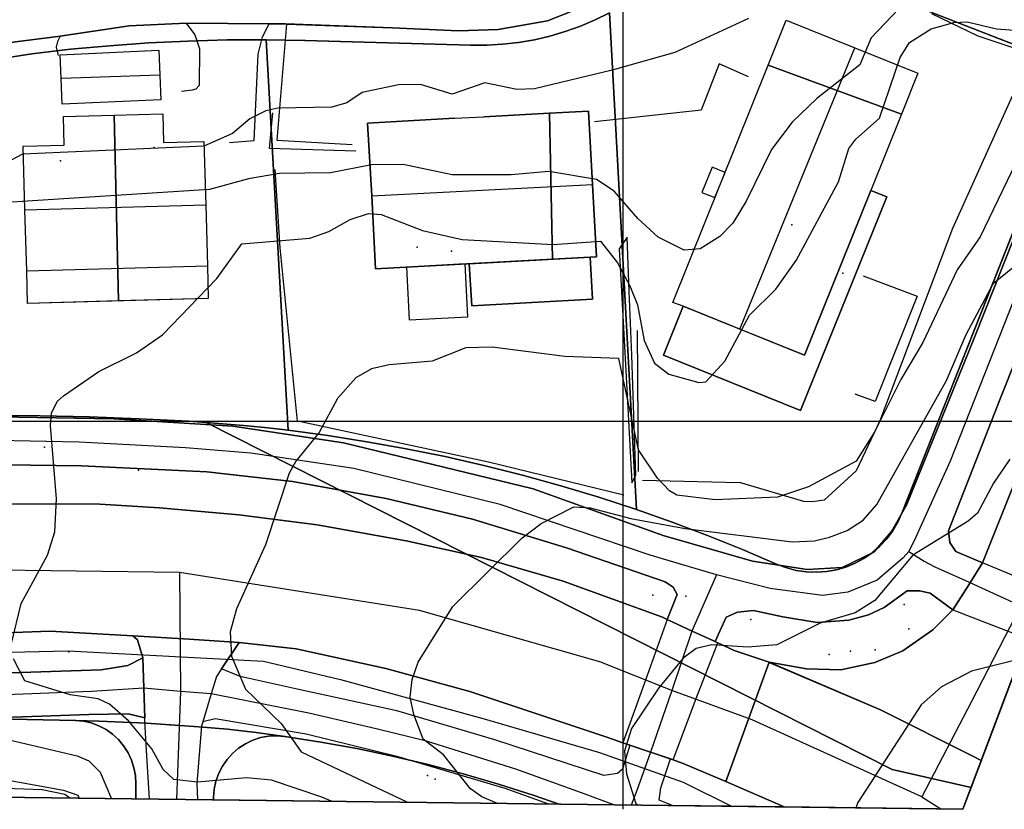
# Model space of a CAD drawing. Header units: inches. Extents: x 92347800 to 92626375, y 1600225090 to 1600386582.
# Tile 7 of 12: x 92511310 to 92574475, y 1600225090 to 1600275760. Entities that reach past the tile are written whole.
import ezdxf

# ---------------------------------------------------------------- set-up
doc = ezdxf.new("R2010")
doc.units = ezdxf.units.IN
doc.header["$MEASUREMENT"] = 0
for name, color, linetype in [('Adresse', 10, 'Continuous'), ('AnnetVegarealAvgrensning', 10, 'Continuous'), ('ArealressursFlate', 10, 'Continuous'), ('ArealressursGrense', 10, 'Continuous'), ('Bestillingspolygon', 10, 'Continuous'), ('Bygning', 10, 'Continuous'), ('Bygningsdelelinje', 10, 'Continuous'), ('Eiendomsgrense', 10, 'Continuous'), ('elveg20_v_kartverket_255_veglenke', 10, 'Continuous'), ('GangfeltAvgrensning', 10, 'Continuous'), ('Gidtekst', 10, 'Continuous'), ('Gjerde', 10, 'Continuous'), ('Hekk', 10, 'Continuous'), ('HøydeKurve', 10, 'Continuous'), ('KantUtsnitt', 10, 'Continuous'), ('Kumlokk', 10, 'Continuous'), ('Mast', 10, 'Continuous'), ('MurLoddrett', 10, 'Continuous'), ('Mønelinje', 10, 'Continuous'), ('Rutenett', 10, 'Continuous'), ('Skap', 10, 'Continuous'), ('SkråForstøtningsmur', 10, 'Continuous'), ('Stikkrenne', 10, 'Continuous'), ('Takkant', 10, 'Continuous'), ('Takoverbygg', 10, 'Continuous'), ('TakoverbyggKant', 10, 'Continuous'), ('Taksprang', 10, 'Continuous'), ('TaksprangBunn', 10, 'Continuous'), ('Teig', 10, 'Continuous'), ('Teiggrensepunkt', 10, 'Continuous'), ('VegAnnenAvgrensning', 10, 'Continuous'), ('Vegdekkekant', 10, 'Continuous'), ('VegFiktivGrense', 10, 'Continuous'), ('VeggrøftÅpen', 10, 'Continuous'), ('VegGåendeOgSyklende', 10, 'Continuous'), ('VegKjørende', 10, 'Continuous'), ('Veranda', 10, 'Continuous')]:
    doc.layers.add(name, color=color, linetype=linetype)

msp = doc.modelspace()

# ---------------------------------------------------------------- linework, layer by layer
at = {"layer": 'Adresse'}
for p in [(92519942, 1600267558), (92513919, 1600266698), (92560852, 1600262598), (92536803, 1600261159)]:
    msp.add_point(p, dxfattribs=at)
at = {"layer": 'AnnetVegarealAvgrensning'}
for points in [[(92521990, 1600275540, 106380), (92522540, 1600274790, 106370), (92522850, 1600273880, 106370), (92522830, 1600271530, 106390), (92522610, 1600271300, 106410), (92522370, 1600271230, 106430), (92521690, 1600271150, 106580)], [(92524780, 1600267880, 106230), (92526360, 1600268010, 106110), (92526610, 1600273550, 106270), (92526880, 1600274670, 106280), (92527320, 1600275490, 106370)], [(92528420, 1600275480, 106370), (92527800, 1600268020, 106390), (92532640, 1600267750, 106320)], [(92513910, 1600274700, 106580), (92513730, 1600274370, 106590), (92513640, 1600274000, 106620), (92513780, 1600273470, 106670)], [(92558060, 1600272100, 106140), (92556180, 1600272930, 106140), (92555020, 1600269960, 106140), (92548180, 1600269210, 106090)]]:
    msp.add_polyline3d(points, dxfattribs=at)
at = {"layer": 'ArealressursFlate'}
for points in [[(92626350, 1600369820), (92572990, 1600228220), (92572490, 1600228470), (92566530, 1600231480), (92559380, 1600234520), (92559380, 1600234530), (92561780, 1600234110), (92563980, 1600234030), (92566170, 1600234510), (92567970, 1600235260), (92569890, 1600236600), (92571180, 1600237880), (92572190, 1600239490), (92573070, 1600240910), (92575810, 1600247750), (92583150, 1600266060), (92590330, 1600284400), (92595330, 1600296700), (92599640, 1600307590), (92602860, 1600315860), (92607010, 1600326420), (92610540, 1600335380)], [(92547920, 1600276770), (92545160, 1600275680), (92542000, 1600275130), (92539460, 1600275040), (92535210, 1600275230), (92528360, 1600275490), (92527320, 1600275490), (92521990, 1600275540), (92518330, 1600275360), (92513910, 1600274700), (92507010, 1600273820), (92502730, 1600273000), (92501870, 1600272860), (92495240, 1600272300), (92489280, 1600271930), (92479520, 1600271550), (92476450, 1600271270), (92473910, 1600270230), (92472070, 1600269120), (92472460, 1600273530), (92472500, 1600273810), (92473020, 1600277920)], [(92507010, 1600273820), (92513910, 1600274700), (92518330, 1600275360), (92521990, 1600275540), (92527320, 1600275490), (92528360, 1600275490), (92535210, 1600275230), (92539460, 1600275040), (92542000, 1600275130), (92545160, 1600275680), (92547920, 1600276770)], [(92578210, 1600269580), (92572580, 1600255420), (92568210, 1600244600), (92567230, 1600242920), (92566100, 1600241590), (92564070, 1600240600), (92561830, 1600240470), (92558320, 1600241010), (92552600, 1600242660), (92544260, 1600245660), (92532080, 1600248600), (92524980, 1600249680), (92517350, 1600250150), (92506290, 1600250340)], [(92506290, 1600250340), (92517350, 1600250150), (92524980, 1600249680), (92532080, 1600248600), (92544260, 1600245660), (92552600, 1600242660), (92558320, 1600241010), (92561830, 1600240470), (92564070, 1600240600), (92566100, 1600241590), (92567230, 1600242920), (92568210, 1600244600), (92572580, 1600255420), (92578210, 1600269580)], [(92580050, 1600266090), (92574200, 1600251420), (92570890, 1600242960), (92570970, 1600242220), (92571360, 1600241630), (92573070, 1600240910), (92572190, 1600239490), (92571180, 1600237880), (92569710, 1600238950), (92569040, 1600239110), (92568240, 1600239100), (92566770, 1600238030), (92565770, 1600237560), (92564500, 1600237220), (92562480, 1600237080), (92560260, 1600237450), (92558390, 1600237840), (92557350, 1600237740), (92556630, 1600237420), (92555930, 1600235850), (92554440, 1600236530), (92552840, 1600237270), (92553490, 1600238880), (92553230, 1600239350), (92552710, 1600239690), (92546390, 1600241860), (92540360, 1600243710), (92534810, 1600245040), (92528820, 1600246120), (92523320, 1600246750), (92515270, 1600247130), (92507140, 1600247240)], [(92507140, 1600247240), (92515270, 1600247130), (92523320, 1600246750), (92528820, 1600246120), (92534810, 1600245040), (92540360, 1600243710), (92546390, 1600241860), (92552710, 1600239690), (92553230, 1600239350), (92553490, 1600238880), (92552840, 1600237270), (92552550, 1600237410), (92546170, 1600239730), (92540930, 1600241250), (92536110, 1600242320), (92530390, 1600243350), (92525360, 1600243990), (92520270, 1600244440), (92516460, 1600244680), (92510870, 1600244700)], [(92510870, 1600244700), (92516460, 1600244680), (92520270, 1600244440), (92525360, 1600243990), (92530390, 1600243350), (92536110, 1600242320), (92540930, 1600241250), (92546170, 1600239730), (92552550, 1600237410), (92552840, 1600237270), (92554440, 1600236530), (92555930, 1600235850), (92556090, 1600235770), (92557150, 1600235290), (92559380, 1600234530), (92559380, 1600234520), (92566530, 1600231480), (92572490, 1600228470), (92572990, 1600228220), (92571820, 1600225090), (92560360, 1600225240), (92556620, 1600226880), (92553880, 1600228030), (92553230, 1600228260), (92553060, 1600228320), (92553070, 1600228320), (92551780, 1600228750), (92550450, 1600229210), (92550010, 1600229360), (92548970, 1600229720), (92540190, 1600232650), (92534800, 1600234130), (92529050, 1600235380), (92525380, 1600235800), (92522180, 1600236000), (92518560, 1600236230), (92513240, 1600236530), (92497030, 1600235920)], [(92507500, 1600233740), (92516530, 1600234050), (92518240, 1600234310), (92519210, 1600234810), (92519270, 1600232870), (92519340, 1600230950), (92519330, 1600230950), (92518720, 1600231120), (92518270, 1600231210), (92515740, 1600231170), (92505990, 1600230840)]]:
    msp.add_lwpolyline(points, dxfattribs=at)
for points in [[(92612850, 1600341610), (92610540, 1600335380), (92607010, 1600326420), (92602860, 1600315860), (92599640, 1600307590), (92595330, 1600296700), (92590330, 1600284400), (92583150, 1600266060), (92575810, 1600247750), (92573070, 1600240910), (92571360, 1600241630), (92570970, 1600242220), (92570890, 1600242960), (92574200, 1600251420), (92580050, 1600266090), (92585400, 1600279820), (92589870, 1600291180), (92593140, 1600299610), (92597210, 1600310100), (92601590, 1600321170), (92609850, 1600341770), (92610300, 1600342100), (92610980, 1600342260), (92611510, 1600342180)], [(92571180, 1600237880), (92569890, 1600236600), (92567970, 1600235260), (92566170, 1600234510), (92563980, 1600234030), (92561780, 1600234110), (92559380, 1600234530), (92557150, 1600235290), (92556090, 1600235770), (92555930, 1600235850), (92556630, 1600237420), (92557350, 1600237740), (92558390, 1600237840), (92560260, 1600237450), (92562480, 1600237080), (92564500, 1600237220), (92565770, 1600237560), (92566770, 1600238030), (92568240, 1600239100), (92569040, 1600239110), (92569710, 1600238950)], [(92485640, 1600235080), (92485860, 1600235110), (92497030, 1600235920), (92513240, 1600236530), (92518560, 1600236230), (92518860, 1600235960), (92519210, 1600234810), (92518240, 1600234310), (92516530, 1600234050), (92507500, 1600233740), (92497940, 1600233480), (92489490, 1600232890), (92486280, 1600232680), (92485710, 1600233240), (92485510, 1600233760), (92485550, 1600234330)], [(92519210, 1600234810), (92518860, 1600235960), (92518560, 1600236230), (92522180, 1600236000), (92525380, 1600235800), (92524260, 1600234110), (92523930, 1600233610), (92523590, 1600232490), (92523050, 1600230710), (92522970, 1600230440), (92522680, 1600226750), (92522720, 1600225700), (92519630, 1600225740), (92519450, 1600228890), (92519340, 1600230720), (92519330, 1600230950), (92519340, 1600230950), (92519270, 1600232870)], [(92524260, 1600234110), (92525380, 1600235800), (92529050, 1600235380), (92534800, 1600234130), (92540190, 1600232650), (92548970, 1600229720), (92550010, 1600229360), (92550450, 1600229210), (92549990, 1600227660), (92549650, 1600227380), (92548780, 1600227270), (92541790, 1600229540), (92535510, 1600231420), (92529120, 1600232810), (92525460, 1600233610)], [(92553180, 1600225330), (92552340, 1600225680), (92552430, 1600226460), (92553060, 1600228320), (92553230, 1600228260), (92553880, 1600228030), (92556620, 1600226880), (92560360, 1600225240)]]:
    msp.add_lwpolyline(points, close=True, dxfattribs=at)
at = {"layer": 'ArealressursGrense'}
for p, q in [((92527320, 1600275490), (92521990, 1600275540)), ((92525380, 1600235800), (92524260, 1600234110))]:
    msp.add_line(p, q, dxfattribs=at)
for points in [[(92609890, 1600349920), (92594890, 1600311540), (92587740, 1600293720), (92582490, 1600280610), (92578210, 1600269580), (92572580, 1600255420), (92568210, 1600244600), (92567230, 1600242920), (92566100, 1600241590), (92564070, 1600240600), (92561830, 1600240470), (92558320, 1600241010), (92552600, 1600242660), (92544260, 1600245660), (92532080, 1600248600), (92524980, 1600249680), (92517350, 1600250150), (92506290, 1600250340)], [(92612850, 1600341610), (92611510, 1600342180), (92610980, 1600342260), (92610300, 1600342100), (92609850, 1600341770), (92601590, 1600321170), (92597210, 1600310100), (92593140, 1600299610), (92589870, 1600291180), (92585400, 1600279820), (92580050, 1600266090), (92574200, 1600251420), (92570890, 1600242960), (92570970, 1600242220), (92571360, 1600241630), (92573070, 1600240910)], [(92612850, 1600341610), (92610540, 1600335380), (92607010, 1600326420), (92602860, 1600315860), (92599640, 1600307590), (92595330, 1600296700), (92590330, 1600284400), (92583150, 1600266060), (92575810, 1600247750), (92573070, 1600240910)], [(92554140, 1600281880), (92552000, 1600279650), (92550160, 1600278100), (92547920, 1600276770), (92545160, 1600275680), (92542000, 1600275130)], [(92513910, 1600274700), (92518330, 1600275360), (92521990, 1600275540)], [(92527320, 1600275490), (92528360, 1600275490), (92535210, 1600275230), (92539460, 1600275040), (92542000, 1600275130)], [(92513910, 1600274700), (92507010, 1600273820), (92502730, 1600273000)], [(92552840, 1600237270), (92553490, 1600238880), (92553230, 1600239350), (92552710, 1600239690), (92546390, 1600241860), (92540360, 1600243710), (92534810, 1600245040), (92528820, 1600246120), (92523320, 1600246750), (92515270, 1600247130), (92507140, 1600247240), (92499440, 1600247060), (92488930, 1600246120), (92484940, 1600245610), (92485100, 1600243030)], [(92485100, 1600243030), (92492120, 1600243670), (92501090, 1600244310), (92510870, 1600244700), (92516460, 1600244680), (92520270, 1600244440), (92525360, 1600243990), (92530390, 1600243350), (92536110, 1600242320), (92540930, 1600241250), (92546170, 1600239730), (92552550, 1600237410), (92552840, 1600237270)], [(92571180, 1600237880), (92572190, 1600239490), (92573070, 1600240910)], [(92571180, 1600237880), (92569710, 1600238950), (92569040, 1600239110), (92568240, 1600239100), (92566770, 1600238030), (92565770, 1600237560), (92564500, 1600237220), (92562480, 1600237080), (92560260, 1600237450), (92558390, 1600237840), (92557350, 1600237740), (92556630, 1600237420), (92555930, 1600235850)], [(92552840, 1600237270), (92554440, 1600236530), (92555930, 1600235850)], [(92559380, 1600234530), (92561780, 1600234110), (92563980, 1600234030), (92566170, 1600234510), (92567970, 1600235260), (92569890, 1600236600), (92571180, 1600237880)], [(92518560, 1600236230), (92513240, 1600236530), (92497030, 1600235920), (92485860, 1600235110), (92485640, 1600235080)], [(92525380, 1600235800), (92522180, 1600236000), (92518560, 1600236230)], [(92519210, 1600234810), (92518860, 1600235960), (92518560, 1600236230)], [(92550450, 1600229210), (92550010, 1600229360), (92548970, 1600229720), (92540190, 1600232650), (92534800, 1600234130), (92529050, 1600235380), (92525380, 1600235800)], [(92555930, 1600235850), (92556090, 1600235770), (92557150, 1600235290), (92559380, 1600234530)], [(92519210, 1600234810), (92518240, 1600234310), (92516530, 1600234050), (92507500, 1600233740), (92497940, 1600233480), (92489490, 1600232890), (92486280, 1600232680), (92485710, 1600233240), (92485510, 1600233760), (92485550, 1600234330), (92485640, 1600235080)], [(92519340, 1600230950), (92519270, 1600232870), (92519210, 1600234810)], [(92572990, 1600228220), (92572490, 1600228470), (92566530, 1600231480), (92559380, 1600234520)], [(92524260, 1600234110), (92523930, 1600233610), (92523590, 1600232490), (92523050, 1600230710)], [(92550450, 1600229210), (92549990, 1600227660), (92549650, 1600227380), (92548780, 1600227270), (92541790, 1600229540), (92535510, 1600231420), (92529120, 1600232810), (92525460, 1600233610), (92524260, 1600234110)], [(92407070, 1600232320), (92408320, 1600231880), (92411850, 1600230790), (92416990, 1600229540), (92422620, 1600228440), (92426260, 1600227880), (92432010, 1600227330), (92440540, 1600226850), (92448160, 1600227020), (92454920, 1600227300), (92459990, 1600227710), (92469020, 1600228240), (92472570, 1600228550), (92481500, 1600229320), (92486770, 1600229790), (92497780, 1600230530), (92505990, 1600230840), (92515740, 1600231170), (92518270, 1600231210), (92518720, 1600231120), (92519330, 1600230950)], [(92519630, 1600225740), (92519450, 1600228890), (92519340, 1600230720), (92519330, 1600230950)], [(92523050, 1600230710), (92522970, 1600230440), (92522680, 1600226750), (92522720, 1600225700)], [(92545250, 1600225420), (92542450, 1600226430), (92535580, 1600228460), (92529690, 1600229920), (92523850, 1600230890), (92523050, 1600230710)], [(92553070, 1600228320), (92551780, 1600228750), (92550450, 1600229210)], [(92553180, 1600225330), (92552340, 1600225680), (92552430, 1600226460), (92553060, 1600228320)], [(92560360, 1600225240), (92556620, 1600226880), (92553880, 1600228030), (92553230, 1600228260), (92553060, 1600228320)]]:
    msp.add_lwpolyline(points, dxfattribs=at)
at = {"layer": 'Bestillingspolygon'}
msp.add_lwpolyline([(92626349, 1600369817), (92451714, 1600386577), (92380721, 1600373117), (92356874, 1600346697), (92347800, 1600302329), (92365622, 1600254393), (92417025, 1600227014), (92571817, 1600225094)], close=True, dxfattribs=at)
at = {"layer": 'Bygning'}
for points in [[(92567870, 1600269690, 108760), (92559330, 1600272840, 108760), (92560490, 1600275720, 108760), (92564880, 1600273960, 111040), (92568930, 1600272330, 108760)], [(92520370, 1600270620, 109180), (92514030, 1600270340, 109100), (92513960, 1600271990, 109900), (92513900, 1600273510, 109100), (92520230, 1600273800, 109180), (92520300, 1600272200, 109900)], [(92567870, 1600269690, 108760), (92565910, 1600264800, 108760), (92566940, 1600264400, 106240), (92561410, 1600250680, 106240), (92552610, 1600254230, 106240), (92553880, 1600257370, 106240), (92553210, 1600257620, 108760), (92559330, 1600272840, 108760)], [(92511760, 1600259640, 110180), (92511650, 1600263560, 111830), (92511530, 1600267640, 110180), (92514160, 1600267710, 110220), (92514120, 1600269540, 109470), (92517380, 1600269630, 109470), (92517650, 1600257710, 107170), (92511820, 1600257550, 107170)], [(92517650, 1600257710, 107170), (92517380, 1600269630, 109470), (92520490, 1600269720, 109470), (92520540, 1600267870, 110140), (92523120, 1600267940, 110140), (92523250, 1600263870, 111830), (92523360, 1600259970, 110180), (92523410, 1600257860, 107170)], [(92545480, 1600260400, 108780), (92534140, 1600259770, 108800), (92533890, 1600264450, 110650), (92533630, 1600269120, 108770), (92539210, 1600269430, 108770), (92541090, 1600269520, 108770), (92545300, 1600269760, 108770)], [(92545480, 1600260400, 108780), (92545300, 1600269760, 108770), (92547790, 1600269900, 108770), (92548050, 1600265180, 110650), (92548310, 1600260550, 108770)]]:
    msp.add_polyline3d(points, close=True, dxfattribs=at)
at = {"layer": 'Bygningsdelelinje'}
for p, q in [((92567870, 1600269690, 108760), (92559330, 1600272840, 108760)), ((92517650, 1600257710, 107170), (92517380, 1600269630, 109470)), ((92545300, 1600269760, 108770), (92545480, 1600260400, 108780))]:
    msp.add_line(p, q, dxfattribs=at)
at = {"layer": 'Eiendomsgrense'}
for p, q in [((92555510, 1600281800), (92579160, 1600272590)), ((92550890, 1600244320), (92549150, 1600276190)), ((92528540, 1600249410), (92527130, 1600274460)), ((92529630, 1600274420), (92540240, 1600274130)), ((92579160, 1600272590), (92567910, 1600244100)), ((92567290, 1600227640), (92523280, 1600249910)), ((92572340, 1600226480), (92567290, 1600227640)), ((92518760, 1600226730), (92518750, 1600225750)), ((92523750, 1600225690), (92523750, 1600225870))]:
    msp.add_line(p, q, dxfattribs=at)
for points in [[(92540240, 1600274130), (92541270, 1600274120), (92542290, 1600274180), (92543320, 1600274300), (92544330, 1600274470), (92545330, 1600274710), (92546310, 1600275000), (92547280, 1600275340), (92548230, 1600275740), (92549150, 1600276190)], [(92527130, 1600274460), (92524620, 1600274460), (92522100, 1600274390), (92519590, 1600274270), (92517080, 1600274090), (92514580, 1600273860), (92512090, 1600273560), (92509600, 1600273190), (92507120, 1600272780)], [(92527130, 1600274460), (92528380, 1600274450), (92529630, 1600274420)], [(92522140, 1600249990), (92518970, 1600250150), (92515790, 1600250270), (92512620, 1600250350), (92509430, 1600250370), (92506250, 1600250350)], [(92523280, 1600249910), (92522710, 1600249950), (92522140, 1600249990)], [(92528540, 1600249410), (92527230, 1600249560), (92525920, 1600249690), (92524600, 1600249810), (92523280, 1600249910)], [(92550890, 1600244320), (92548470, 1600245120), (92546020, 1600245850), (92543570, 1600246530), (92541090, 1600247160), (92538600, 1600247720), (92536100, 1600248230), (92533590, 1600248680), (92531080, 1600249080), (92528540, 1600249410)], [(92559910, 1600240810), (92557680, 1600241760), (92555440, 1600242660), (92553170, 1600243520), (92550890, 1600244320)], [(92567910, 1600244100), (92567650, 1600243520), (92567320, 1600242960), (92566930, 1600242440), (92566490, 1600241970), (92566000, 1600241550), (92565470, 1600241190), (92564910, 1600240880), (92564310, 1600240630), (92563700, 1600240460), (92563060, 1600240340), (92562420, 1600240300), (92561770, 1600240320), (92561130, 1600240420), (92560520, 1600240580), (92559910, 1600240810)], [(92493330, 1600230200), (92496400, 1600230440), (92499480, 1600230610), (92502560, 1600230750), (92505630, 1600230840), (92508720, 1600230870), (92511800, 1600230860), (92514880, 1600230790)], [(92514880, 1600230790), (92515400, 1600230740), (92515900, 1600230630), (92516380, 1600230450), (92516850, 1600230210), (92517270, 1600229910), (92517650, 1600229560), (92517980, 1600229160), (92518260, 1600228720), (92518480, 1600228250), (92518640, 1600227750), (92518730, 1600227250), (92518760, 1600226730)], [(92514880, 1600230790), (92516400, 1600230750), (92517920, 1600230680), (92519440, 1600230610), (92520960, 1600230520)], [(92520960, 1600230520), (92522810, 1600230390), (92524640, 1600230230), (92526480, 1600230010), (92528310, 1600229770)], [(92523750, 1600225870), (92523790, 1600226390), (92523900, 1600226900), (92524080, 1600227400), (92524320, 1600227860), (92524610, 1600228280), (92524960, 1600228680), (92525350, 1600229020), (92525790, 1600229300), (92526270, 1600229530), (92526760, 1600229690), (92527270, 1600229780), (92527790, 1600229810), (92528310, 1600229770)], [(92528310, 1600229770), (92530630, 1600229400), (92532940, 1600228990), (92535230, 1600228510), (92537510, 1600227960), (92539770, 1600227370), (92542020, 1600226710), (92544260, 1600225990), (92545910, 1600225420)]]:
    msp.add_lwpolyline(points, dxfattribs=at)
at = {"layer": 'elveg20_v_kartverket_255_veglenke'}
for p, q in [((92521572, 1600240278, 104139), (92521636, 1600232655, 104379)), ((92556011, 1600240145, 102219), (92554437, 1600236526, 102089)), ((92571994, 1600239773, 101289), (92575545, 1600238139, 101079)), ((92554437, 1600236526, 102089), (92553142, 1600232707, 101869)), ((92521636, 1600232655, 104379), (92521363, 1600225719, 104433)), ((92553142, 1600232707, 101869), (92551786, 1600228753, 101739)), ((92569176, 1600225888, 100539), (92570409, 1600225111, 100469))]:
    msp.add_line(p, q, dxfattribs=at)
for points in [[(92609557, 1600345286, 105089), (92607681, 1600340544, 105159), (92603309, 1600329323, 105049), (92599177, 1600318829, 104949), (92595185, 1600308897, 104699), (92591102, 1600298558, 104219), (92586777, 1600287670, 103909), (92583935, 1600280204, 103719), (92579644, 1600269118, 103279), (92575997, 1600260122, 102839), (92570998, 1600247423, 102319), (92568778, 1600242507, 102169), (92568344, 1600241643, 102089)], [(92556011, 1600240145, 102219), (92551758, 1600241409, 102479), (92542139, 1600244651, 103129), (92532756, 1600246957, 103659), (92526132, 1600247944, 104139), (92521939, 1600248291, 104399), (92515118, 1600248653, 104889), (92506748, 1600248815, 105479), (92497370, 1600248496, 106029), (92490820, 1600247865, 106469), (92481481, 1600246630, 106179)], [(92568344, 1600241643, 102089), (92567990, 1600241218, 102089), (92566314, 1600239788, 101949), (92564433, 1600239024, 101939), (92562804, 1600238819, 101929), (92559455, 1600239265, 101969), (92556011, 1600240145, 102219)], [(92568344, 1600241643, 102089), (92569344, 1600241013, 101989), (92570022, 1600240640, 101899), (92571994, 1600239773, 101289)], [(92521572, 1600240278, 104139), (92508319, 1600240447, 105239), (92503127, 1600240182, 105739), (92482196, 1600238614, 107169)], [(92553142, 1600232707, 101869), (92548522, 1600234557, 102139), (92536965, 1600237853, 103139), (92521572, 1600240278, 104139)], [(92575545, 1600238139, 101079), (92572360, 1600232013, 100809), (92569176, 1600225888, 100539)], [(92521636, 1600232655, 104379), (92519266, 1600232869, 104479), (92515923, 1600232654, 104779), (92504400, 1600232204, 105599), (92497916, 1600232048, 106139), (92490548, 1600231500, 106639), (92484561, 1600231129, 107089), (92482929, 1600230983, 107199)], [(92549421, 1600225371, 102000), (92547360, 1600226137, 102149), (92543134, 1600227663, 102449), (92537405, 1600229455, 102879), (92534182, 1600230251, 103209), (92529862, 1600231259, 103569), (92523592, 1600232492, 104289), (92521636, 1600232655, 104379)], [(92569176, 1600225888, 100539), (92558305, 1600230835, 101539), (92553142, 1600232707, 101869)], [(92551786, 1600228753, 101739), (92550896, 1600226305, 101959), (92550543, 1600225357, 101937)]]:
    msp.add_polyline3d(points, dxfattribs=at)
at = {"layer": 'GangfeltAvgrensning'}
for p, q in [((92573070, 1600240910, 100410), (92571180, 1600237880, 100310)), ((92576670, 1600239410, 100220), (92573070, 1600240910, 100410)), ((92552840, 1600237270, 101260), (92551460, 1600233370, 101050)), ((92552840, 1600237270, 101260), (92556090, 1600235770, 101050)), ((92571180, 1600237880, 100310), (92575490, 1600236220, 100080)), ((92554660, 1600232100, 100840), (92556090, 1600235770, 101050)), ((92551460, 1600233370, 101050), (92550010, 1600229360, 100940)), ((92553230, 1600228260, 100690), (92554660, 1600232100, 100840)), ((92550010, 1600229360, 100940), (92553230, 1600228260, 100690))]:
    msp.add_line(p, q, dxfattribs=at)
at = {"layer": 'Gidtekst'}
for p in [(92539012, 1600260900), (92564120, 1600259491), (92554048, 1600238766)]:
    msp.add_point(p, dxfattribs=at)
at = {"layer": 'Gjerde'}
msp.add_polyline3d([(92565410, 1600259320, 105180), (92568890, 1600258010, 105160), (92566200, 1600251260, 105160), (92564910, 1600251720, 105150)], dxfattribs=at)
at = {"layer": 'Hekk'}
for p, q in [((92575880, 1600272840, 104070), (92571150, 1600262360, 104040)), ((92550930, 1600255820, 105080), (92550990, 1600246770, 104430)), ((92551270, 1600246220, 104540), (92557490, 1600246060, 104410))]:
    msp.add_line(p, q, dxfattribs=at)
for points in [[(92550070, 1600245250, 103770), (92541380, 1600247370, 103850), (92529130, 1600249990, 104440), (92528020, 1600261120, 105130), (92527690, 1600266140, 105630)], [(92571150, 1600262360, 104040), (92566500, 1600250010, 103920), (92564980, 1600246800, 103910), (92562920, 1600244920, 103900), (92562160, 1600244830, 103900), (92561620, 1600244840, 103900), (92557490, 1600246060, 103900)], [(92514520, 1600225810, 107520), (92514200, 1600226050, 107530), (92512760, 1600226350, 107560), (92492170, 1600227090, 107990), (92491330, 1600226090, 108380)]]:
    msp.add_polyline3d(points, dxfattribs=at)
at = {"layer": 'HøydeKurve'}
for points in [[(92558060, 1600275840, 106000), (92553340, 1600273660, 106000), (92549320, 1600272520, 106000), (92544330, 1600271330, 106000), (92543210, 1600271280, 106000), (92541150, 1600271710, 106000), (92539050, 1600270970, 106000), (92537020, 1600271610, 106000), (92535620, 1600271580, 106000), (92533270, 1600271090, 106000), (92532290, 1600270430, 106000), (92531340, 1600270140, 106000), (92527860, 1600270090, 106000), (92527100, 1600269920, 106000), (92526070, 1600269400, 106000), (92524960, 1600268450, 106000), (92523120, 1600267650, 106000), (92511490, 1600267120, 106000), (92508880, 1600265760, 106000)], [(92567690, 1600276430, 105000), (92565940, 1600274590, 105000), (92565210, 1600272870, 105000), (92562440, 1600270710, 105000), (92560860, 1600269190, 105000), (92559530, 1600267420, 105000), (92557920, 1600264120, 105000), (92557060, 1600262710, 105000), (92556220, 1600261840, 105000), (92554970, 1600261060, 105000), (92553940, 1600260970, 105000), (92552280, 1600261810, 105000), (92550970, 1600263000, 105000), (92549440, 1600264760, 105000), (92548320, 1600265510, 105000), (92545250, 1600266020, 105000), (92542840, 1600265810, 105000), (92539050, 1600265810, 105000), (92535910, 1600266460, 105000), (92533870, 1600266440, 105000), (92531250, 1600265930, 105000), (92527980, 1600265900, 105000), (92525980, 1600265550, 105000), (92523490, 1600264860, 105000), (92510800, 1600264060, 105000)], [(92510790, 1600235740, 104000), (92511410, 1600238290, 104000), (92513090, 1600241390, 104000), (92513560, 1600242890, 104000), (92513670, 1600245020, 104000), (92513290, 1600249720, 104000), (92513360, 1600250520, 104000), (92513710, 1600251260, 104000), (92514110, 1600251630, 104000), (92516380, 1600253190, 104000), (92518810, 1600254390, 104000), (92520480, 1600255540, 104000), (92523950, 1600259150, 104000), (92525560, 1600261380, 104000), (92529920, 1600261730, 104000), (92531150, 1600262170, 104000), (92532520, 1600262940, 104000), (92533680, 1600263330, 104000), (92534500, 1600263250, 104000), (92537160, 1600262240, 104000), (92539700, 1600261650, 104000), (92545530, 1600261340, 104000), (92548570, 1600261550, 104000), (92549660, 1600260160, 104000), (92550450, 1600258680, 104000), (92550940, 1600257460, 104000), (92551380, 1600255170, 104000), (92552040, 1600253720, 104000), (92552950, 1600253010, 104000), (92554880, 1600252470, 104000), (92555330, 1600252530, 104000), (92556550, 1600253850, 104000), (92558120, 1600256790, 104000), (92559810, 1600258460, 104000), (92561130, 1600260310, 104000), (92563830, 1600265360, 104000), (92564510, 1600267500, 104000), (92564940, 1600268100, 104000), (92566470, 1600269450, 104000), (92567800, 1600273330, 104000), (92568400, 1600274300, 104000), (92569790, 1600275170, 104000), (92571230, 1600275570, 104000), (92572100, 1600275630, 104000), (92573970, 1600275170, 104000), (92576270, 1600275000, 104000)], [(92575810, 1600267810, 103000), (92572930, 1600261830, 103000), (92571450, 1600259710, 103000), (92569250, 1600255040, 103000), (92567830, 1600252670, 103000), (92566170, 1600249330, 103000), (92564970, 1600247430, 103000), (92561920, 1600245780, 103000), (92559930, 1600245130, 103000), (92555930, 1600244950, 103000), (92553470, 1600245250, 103000), (92553000, 1600245520, 103000), (92552230, 1600246330, 103000), (92551010, 1600248150, 103000), (92549740, 1600254010, 103000), (92546290, 1600254150, 103000), (92541610, 1600254740, 103000), (92539940, 1600254700, 103000), (92537780, 1600253840, 103000), (92535010, 1600253610, 103000), (92533880, 1600253350, 103000), (92532870, 1600252770, 103000), (92531690, 1600251460, 103000), (92530520, 1600249280, 103000), (92529020, 1600247420, 103000), (92528600, 1600246650, 103000), (92527080, 1600242060, 103000), (92525220, 1600237950, 103000), (92524820, 1600236470, 103000), (92524890, 1600234920, 103000), (92525800, 1600232800, 103000), (92528090, 1600230590, 103000), (92529360, 1600228780, 103000), (92536190, 1600225540, 103000)], [(92541960, 1600225470, 102000), (92540960, 1600225890, 102000), (92540230, 1600226400, 102000), (92538500, 1600228590, 102000), (92537190, 1600229590, 102000), (92536590, 1600231170, 102000), (92536350, 1600232280, 102000), (92536480, 1600233420, 102000), (92536880, 1600234530, 102000), (92539100, 1600238100, 102000), (92543520, 1600242490, 102000), (92544770, 1600243420, 102000), (92546860, 1600244490, 102000), (92547910, 1600244430, 102000), (92550520, 1600243760, 102000), (92554000, 1600243120, 102000), (92560860, 1600242250, 102000), (92562300, 1600242320, 102000), (92563260, 1600242560, 102000), (92564390, 1600242990, 102000), (92565420, 1600243640, 102000), (92566290, 1600244660, 102000), (92570770, 1600252610, 102000), (92572020, 1600255560, 102000), (92573790, 1600258850, 102000), (92575910, 1600260590, 102000)], [(92574830, 1600247550, 101000), (92573780, 1600246020, 101000), (92572760, 1600244100, 101000), (92572160, 1600243570, 101000), (92568600, 1600241400, 101000), (92566170, 1600238500, 101000), (92564900, 1600237700, 101000), (92562670, 1600237040, 101000), (92559880, 1600235650, 101000), (92558030, 1600235490, 101000), (92555710, 1600235650, 101000), (92554710, 1600235400, 101000), (92553870, 1600234780, 101000), (92552310, 1600232890, 101000), (92550560, 1600230270, 101000), (92550100, 1600228850, 101000), (92550230, 1600227370, 101000), (92550840, 1600225460, 101000), (92550980, 1600225350, 101000)], [(92531360, 1600225600, 104000), (92530690, 1600225880, 104000), (92527470, 1600226950, 104000), (92525870, 1600227120, 104000), (92522710, 1600226840, 104000), (92521200, 1600227000, 104000), (92520510, 1600227650, 104000), (92519780, 1600228970, 104000), (92518300, 1600230770, 104000), (92517080, 1600231830, 104000), (92516350, 1600232180, 104000), (92514550, 1600232440, 104000), (92511650, 1600233330, 104000), (92510920, 1600234740, 104000)], [(92575450, 1600234730, 100000), (92572360, 1600233950, 100000), (92570450, 1600232960, 100000), (92569150, 1600231790, 100000), (92565080, 1600225520, 100000), (92564950, 1600225180, 100000)], [(92509150, 1600229900, 105000), (92515000, 1600228520, 105000), (92515750, 1600228200, 105000), (92516470, 1600227470, 105000), (92517190, 1600225770, 105000)], [(92509980, 1600227070, 106000), (92514130, 1600226310, 106000), (92515050, 1600226000, 106000), (92515130, 1600225800, 106000)]]:
    msp.add_polyline3d(points, dxfattribs=at)
at = {"layer": 'KantUtsnitt'}
for p, q in [((92626350, 1600369820), (92572990, 1600228220)), ((92577300, 1600239650), (92572340, 1600226480)), ((92575940, 1600236040, 100070), (92572990, 1600228220, 99770)), ((92518750, 1600225750), (92490030, 1600226110)), ((92523750, 1600225690), (92518750, 1600225750)), ((92522720, 1600225700), (92519630, 1600225740)), ((92522720, 1600225700, 103970), (92519630, 1600225740, 104060)), ((92545250, 1600225420), (92522720, 1600225700)), ((92545250, 1600225420, 101380), (92522720, 1600225700, 103970)), ((92545910, 1600225420), (92523750, 1600225690)), ((92553180, 1600225330), (92545250, 1600225420)), ((92553180, 1600225330, 100780), (92545250, 1600225420, 101380)), ((92560360, 1600225240), (92553180, 1600225330)), ((92560360, 1600225240, 100190), (92553180, 1600225330, 100780))]:
    msp.add_line(p, q, dxfattribs=at)
for points in [[(92626350, 1600369820), (92571820, 1600225090), (92417030, 1600227020), (92365620, 1600254390), (92347800, 1600302330), (92356880, 1600346700), (92380720, 1600373120), (92451710, 1600386580), (92626350, 1600369820)], [(92626350, 1600369820), (92571820, 1600225090), (92417030, 1600227020), (92365620, 1600254390), (92347800, 1600302330), (92356880, 1600346700), (92380720, 1600373120), (92451710, 1600386580), (92626350, 1600369820)], [(92519630, 1600225740), (92417030, 1600227020), (92407070, 1600232320)], [(92572990, 1600228220), (92571820, 1600225090), (92560360, 1600225240)], [(92572340, 1600226480), (92571820, 1600225090), (92545910, 1600225420)]]:
    msp.add_lwpolyline(points, dxfattribs=at)
for points in [[(92432740, 1600382980, 127290), (92451710, 1600386580, 127290), (92626350, 1600369820, 127290), (92571820, 1600225090, 127290), (92417030, 1600227020, 127290), (92365620, 1600254390, 127290), (92347800, 1600302330, 127290), (92356880, 1600346700, 127290), (92380720, 1600373120, 127290), (92432740, 1600382980, 127290)], [(92519630, 1600225740, 104060), (92417030, 1600227020, 111010), (92407070, 1600232320, 111770)], [(92572990, 1600228220, 99770), (92571820, 1600225090, 99860), (92560360, 1600225240, 100190)]]:
    msp.add_polyline3d(points, dxfattribs=at)
at = {"layer": 'Kumlokk'}
for p in [(92512900, 1600248320, 104110), (92518940, 1600246850, 103630), (92551920, 1600238830, 101130), (92568340, 1600236680, 100580), (92514460, 1600235200, 103480), (92563240, 1600235020, 100690), (92564610, 1600235240, 100560), (92566180, 1600235330, 100520)]:
    msp.add_point(p, dxfattribs=at)
at = {"layer": 'Mast'}
for p in [(92568050, 1600238240, 108150), (92558220, 1600237260, 108500), (92537480, 1600227250, 102030)]:
    msp.add_point(p, dxfattribs=at)
at = {"layer": 'MurLoddrett'}
for points in [[(92569800, 1600276160, 104510), (92572770, 1600274730, 104270), (92576560, 1600273460, 103860)], [(92532880, 1600267320, 106320), (92527340, 1600267490, 106320), (92527560, 1600269790, 106320)]]:
    msp.add_polyline3d(points, dxfattribs=at)
at = {"layer": 'Mønelinje'}
for p, q in [((92557510, 1600255900, 111040), (92564880, 1600273960, 111040)), ((92520300, 1600272200, 109900), (92513960, 1600271990, 109900)), ((92533890, 1600264450, 110650), (92548050, 1600265180, 110650)), ((92511650, 1600263560, 111830), (92523250, 1600263870, 111830))]:
    msp.add_line(p, q, dxfattribs=at)
at = {"layer": 'Rutenett'}
for p, q in [((92550000, 1600386577), (92550000, 1600225094)), ((92347800, 1600250000), (92626349, 1600250000))]:
    msp.add_line(p, q, dxfattribs=at)
at = {"layer": 'Skap'}
msp.add_point((92537970, 1600227020, 102650), dxfattribs=at)
at = {"layer": 'SkråForstøtningsmur'}
msp.add_polyline3d([(92550410, 1600258340, 104470), (92550270, 1600261810, 104730), (92549770, 1600261050, 103700), (92550210, 1600252840, 103030), (92550580, 1600246050, 102420), (92550830, 1600246540, 103130), (92550570, 1600254230, 103760)], close=True, dxfattribs=at)
at = {"layer": 'Stikkrenne'}
for p, q in [((92514420, 1600235260, 103400), (92526950, 1600234590, 102530)), ((92548510, 1600228740, 100780), (92553870, 1600226830, 100230))]:
    msp.add_line(p, q, dxfattribs=at)
at = {"layer": 'Takkant'}
for p, q in [((92539210, 1600269430, 108770), (92541090, 1600269520, 108770)), ((92545300, 1600269760, 108770), (92541090, 1600269520, 108770)), ((92567870, 1600269690, 108760), (92565910, 1600264800, 108760))]:
    msp.add_line(p, q, dxfattribs=at)
for points in [[(92559330, 1600272840, 108760), (92560490, 1600275720, 108760), (92564880, 1600273960, 111040), (92568930, 1600272330, 108760), (92567870, 1600269690, 108760)], [(92520370, 1600270620, 109180), (92514030, 1600270340, 109100), (92513960, 1600271990, 109900), (92513900, 1600273510, 109100), (92520230, 1600273800, 109180), (92520300, 1600272200, 109900), (92520370, 1600270620, 109180)], [(92553880, 1600257370, 109110), (92553210, 1600257620, 108760), (92559330, 1600272840, 108760)], [(92511760, 1600259640, 110180), (92511650, 1600263560, 111830), (92511530, 1600267640, 110180), (92514160, 1600267710, 110220), (92514120, 1600269540, 109470), (92517380, 1600269630, 109470)], [(92517380, 1600269630, 109470), (92520490, 1600269720, 109470), (92520540, 1600267870, 110140), (92523120, 1600267940, 110140), (92523250, 1600263870, 111830), (92523360, 1600259970, 110180)], [(92545480, 1600260400, 108780), (92548310, 1600260550, 108770), (92548050, 1600265180, 110650), (92547790, 1600269900, 108770), (92545300, 1600269760, 108770)], [(92539210, 1600269430, 108770), (92533630, 1600269120, 108770), (92533890, 1600264450, 110650), (92534140, 1600259770, 108800), (92545480, 1600260400, 108780)], [(92553880, 1600257370, 106240), (92552610, 1600254230, 106240), (92561410, 1600250680, 106240), (92566940, 1600264400, 106240), (92565910, 1600264800, 106240)], [(92517650, 1600257710, 107170), (92511820, 1600257550, 107170), (92511760, 1600259640, 107170)], [(92523360, 1600259970, 107170), (92523410, 1600257860, 107170), (92517650, 1600257710, 107170)]]:
    msp.add_polyline3d(points, dxfattribs=at)
at = {"layer": 'Takoverbygg'}
msp.add_polyline3d([(92540150, 1600260100, 106040), (92547910, 1600260530, 106000), (92548050, 1600257820, 105780), (92540310, 1600257400, 105770)], close=True, dxfattribs=at)
at = {"layer": 'TakoverbyggKant'}
msp.add_polyline3d([(92540150, 1600260100, 106040), (92540310, 1600257400, 105770), (92548050, 1600257820, 105780), (92547910, 1600260530, 106000), (92540150, 1600260100, 106040)], dxfattribs=at)
at = {"layer": 'Taksprang'}
for p, q in [((92511760, 1600259640, 110180), (92523360, 1600259970, 110180)), ((92557510, 1600255900, 111040), (92553880, 1600257370, 109110))]:
    msp.add_line(p, q, dxfattribs=at)
msp.add_polyline3d([(92565910, 1600264800, 108760), (92561660, 1600254230, 108760), (92557510, 1600255900, 111040)], dxfattribs=at)
at = {"layer": 'TaksprangBunn'}
msp.add_line((92511760, 1600259640, 107170), (92523360, 1600259970, 107170), dxfattribs=at)
msp.add_polyline3d([(92553880, 1600257370, 106240), (92561660, 1600254230, 106240), (92565910, 1600264800, 106240)], dxfattribs=at)
at = {"layer": 'Teig'}
for points in [[(92555510, 1600281800), (92556080, 1600282670), (92556600, 1600283580), (92557060, 1600284520), (92557480, 1600285480), (92565400, 1600305620), (92569100, 1600304180), (92570620, 1600297220), (92580100, 1600283210), (92581640, 1600278840), (92579160, 1600272590)], [(92550890, 1600244320), (92548470, 1600245120), (92546020, 1600245850), (92543570, 1600246530), (92541090, 1600247160), (92538600, 1600247720), (92536100, 1600248230), (92533590, 1600248680), (92531080, 1600249080), (92528540, 1600249410), (92527130, 1600274460), (92528380, 1600274450), (92529630, 1600274420), (92540240, 1600274130), (92541270, 1600274120), (92542290, 1600274180), (92543320, 1600274300), (92544330, 1600274470), (92545330, 1600274710), (92546310, 1600275000), (92547280, 1600275340), (92548230, 1600275740), (92549150, 1600276190)], [(92520960, 1600230520), (92522810, 1600230390), (92524640, 1600230230), (92526480, 1600230010), (92528310, 1600229770), (92527790, 1600229810), (92527270, 1600229780), (92526760, 1600229690), (92526270, 1600229530), (92525790, 1600229300), (92525350, 1600229020), (92524960, 1600228680), (92524610, 1600228280), (92524320, 1600227860), (92524080, 1600227400), (92523900, 1600226900), (92523790, 1600226390), (92523750, 1600225870), (92523750, 1600225690), (92518750, 1600225750), (92518760, 1600226730), (92518730, 1600227250), (92518640, 1600227750), (92518480, 1600228250), (92518260, 1600228720), (92517980, 1600229160), (92517650, 1600229560), (92517270, 1600229910), (92516850, 1600230210), (92516380, 1600230450), (92515900, 1600230630), (92515400, 1600230740), (92514880, 1600230790), (92516400, 1600230750), (92517920, 1600230680), (92519440, 1600230610)]]:
    msp.add_lwpolyline(points, close=True, dxfattribs=at)
for points in [[(92555510, 1600281800), (92579160, 1600272590), (92567910, 1600244100), (92567650, 1600243520), (92567320, 1600242960), (92566930, 1600242440), (92566490, 1600241970), (92566000, 1600241550), (92565470, 1600241190), (92564910, 1600240880), (92564310, 1600240630), (92563700, 1600240460), (92563060, 1600240340), (92562420, 1600240300), (92561770, 1600240320), (92561130, 1600240420), (92560520, 1600240580), (92559910, 1600240810), (92557680, 1600241760), (92555440, 1600242660), (92553170, 1600243520), (92550890, 1600244320), (92549150, 1600276190)], [(92549150, 1600276190), (92548230, 1600275740), (92547280, 1600275340), (92546310, 1600275000), (92545330, 1600274710), (92544330, 1600274470), (92543320, 1600274300), (92542290, 1600274180), (92541270, 1600274120), (92540240, 1600274130), (92529630, 1600274420), (92528380, 1600274450), (92527130, 1600274460), (92524620, 1600274460), (92522100, 1600274390), (92519590, 1600274270), (92517080, 1600274090), (92514580, 1600273860), (92512090, 1600273560), (92509600, 1600273190)], [(92509600, 1600273190), (92512090, 1600273560), (92514580, 1600273860), (92517080, 1600274090), (92519590, 1600274270), (92522100, 1600274390), (92524620, 1600274460), (92527130, 1600274460), (92528540, 1600249410), (92527230, 1600249560), (92525920, 1600249690), (92524600, 1600249810), (92523280, 1600249910), (92522710, 1600249950), (92522140, 1600249990), (92518970, 1600250150), (92515790, 1600250270), (92512620, 1600250350), (92509430, 1600250370)], [(92577300, 1600239650), (92572340, 1600226480), (92567290, 1600227640), (92523280, 1600249910), (92524600, 1600249810), (92525920, 1600249690), (92527230, 1600249560), (92528540, 1600249410), (92531080, 1600249080), (92533590, 1600248680), (92536100, 1600248230), (92538600, 1600247720), (92541090, 1600247160), (92543570, 1600246530), (92546020, 1600245850), (92548470, 1600245120), (92550890, 1600244320), (92553170, 1600243520), (92555440, 1600242660), (92557680, 1600241760), (92559910, 1600240810), (92560520, 1600240580), (92561130, 1600240420), (92561770, 1600240320), (92562420, 1600240300), (92563060, 1600240340), (92563700, 1600240460), (92564310, 1600240630), (92564910, 1600240880), (92565470, 1600241190), (92566000, 1600241550), (92566490, 1600241970), (92566930, 1600242440), (92567320, 1600242960), (92567650, 1600243520), (92567910, 1600244100), (92579160, 1600272590)], [(92509430, 1600250370), (92512620, 1600250350), (92515790, 1600250270), (92518970, 1600250150), (92522140, 1600249990), (92522710, 1600249950), (92523280, 1600249910), (92567290, 1600227640), (92572340, 1600226480), (92571820, 1600225090), (92545910, 1600225420), (92544260, 1600225990), (92542020, 1600226710), (92539770, 1600227370), (92537510, 1600227960), (92535230, 1600228510), (92532940, 1600228990), (92530630, 1600229400), (92528310, 1600229770), (92526480, 1600230010), (92524640, 1600230230), (92522810, 1600230390), (92520960, 1600230520), (92519440, 1600230610), (92517920, 1600230680), (92516400, 1600230750), (92514880, 1600230790), (92511800, 1600230860), (92508720, 1600230870)]]:
    msp.add_lwpolyline(points, dxfattribs=at)
at = {"layer": 'Teiggrensepunkt'}
for p in [(92527130, 1600274460), (92529630, 1600274420), (92540240, 1600274130), (92522140, 1600249990), (92523280, 1600249910), (92528540, 1600249410), (92550890, 1600244320), (92567910, 1600244100), (92559910, 1600240810), (92514880, 1600230790), (92520960, 1600230520), (92528310, 1600229770), (92567290, 1600227640), (92518760, 1600226730), (92523750, 1600225870)]:
    msp.add_point(p, dxfattribs=at)
at = {"layer": 'VegAnnenAvgrensning'}
msp.add_line((92527320, 1600275490, 106370), (92521990, 1600275540, 106380), dxfattribs=at)
for points in [[(92554140, 1600281880, 106480), (92552000, 1600279650, 106450), (92550160, 1600278100, 106410), (92547920, 1600276770, 106380), (92545160, 1600275680, 106310), (92542000, 1600275130, 106310)], [(92528420, 1600275480, 106370), (92535210, 1600275230, 106320), (92539460, 1600275040, 106320), (92542000, 1600275130, 106310)], [(92513910, 1600274700, 106580), (92507010, 1600273820, 106730), (92502730, 1600273000, 107010)]]:
    msp.add_polyline3d(points, dxfattribs=at)
at = {"layer": 'Vegdekkekant'}
for p, q in [((92525380, 1600235800, 102920), (92524260, 1600234110, 103160)), ((92555930, 1600235850, 101060), (92556090, 1600235770, 101050)), ((92550450, 1600229210, 100910), (92550010, 1600229360, 100940)), ((92553230, 1600228260, 100690), (92553070, 1600228320, 100710)), ((92560360, 1600225240, 100190), (92556620, 1600226880, 100440))]:
    msp.add_line(p, q, dxfattribs=at)
for points in [[(92614740, 1600363500, 104370), (92611220, 1600353320, 104170), (92594890, 1600311540, 103700), (92587740, 1600293720, 103210), (92582490, 1600280610, 102710), (92578210, 1600269580, 102370), (92572580, 1600255420, 101620), (92568210, 1600244600, 101220), (92567230, 1600242920, 101160), (92566100, 1600241590, 101110), (92564070, 1600240600, 101090), (92561820, 1600240470, 101110), (92558320, 1600241010, 101250), (92552600, 1600242660, 101650), (92544260, 1600245660, 102110), (92532080, 1600248600, 102870), (92524980, 1600249680, 103330), (92517350, 1600250150, 103740), (92506290, 1600250340, 104520)], [(92612850, 1600341610, 103820), (92611510, 1600342180, 103950), (92610980, 1600342260, 104040), (92610300, 1600342100, 104090), (92609850, 1600341770, 104170), (92601590, 1600321170, 104100), (92597210, 1600310100, 103700), (92593140, 1600299610, 103310), (92589870, 1600291180, 103070), (92585400, 1600279820, 102680), (92580050, 1600266090, 102150), (92574200, 1600251420, 101550), (92570890, 1600242960, 101110), (92570970, 1600242220, 101030), (92571360, 1600241630, 100920), (92573070, 1600240910, 100410)], [(92612850, 1600341610, 103820), (92610540, 1600335380, 103560), (92607010, 1600326420, 103350), (92602860, 1600315860, 103020), (92599640, 1600307590, 102600), (92595330, 1600296700, 102270), (92590330, 1600284400, 101900), (92583150, 1600266060, 101190), (92575810, 1600247750, 100610), (92573070, 1600240910, 100410)], [(92513910, 1600274700, 106580), (92518330, 1600275360, 106460), (92521990, 1600275540, 106380)], [(92527320, 1600275490, 106370), (92528360, 1600275490, 106370), (92528420, 1600275480, 106370)], [(92552840, 1600237270, 101260), (92553490, 1600238880, 101350), (92553230, 1600239350, 101400), (92552710, 1600239690, 101420), (92546390, 1600241860, 101890), (92540360, 1600243710, 102330), (92534810, 1600245040, 102630), (92528820, 1600246120, 103010), (92523320, 1600246750, 103410), (92515270, 1600247130, 103960), (92507140, 1600247240, 104570), (92499440, 1600247060, 105020), (92488930, 1600246120, 105710), (92484940, 1600245610, 105960), (92485100, 1600243030, 106000)], [(92485100, 1600243030, 106000), (92492120, 1600243670, 105410), (92501090, 1600244310, 104890), (92510870, 1600244700, 104240), (92516460, 1600244680, 103980), (92520270, 1600244440, 103670), (92525360, 1600243990, 103200), (92530390, 1600243350, 102980), (92536110, 1600242320, 102470), (92540930, 1600241250, 102190), (92546170, 1600239730, 101870), (92552550, 1600237410, 101290), (92552840, 1600237270, 101260)], [(92571180, 1600237880, 100310), (92569710, 1600238950, 100750), (92569040, 1600239110, 100920), (92568240, 1600239100, 100980), (92566770, 1600238030, 100950), (92565770, 1600237560, 100960), (92564500, 1600237220, 100970), (92562480, 1600237080, 100980), (92560260, 1600237450, 100990), (92558390, 1600237840, 101110), (92557350, 1600237740, 101130), (92556630, 1600237420, 101110), (92555930, 1600235850, 101060)], [(92559380, 1600234530, 100820), (92561780, 1600234110, 100680), (92563980, 1600234030, 100480), (92566170, 1600234510, 100400), (92567970, 1600235260, 100340), (92569890, 1600236600, 100330), (92571180, 1600237880, 100310)], [(92518560, 1600236230, 103430), (92513240, 1600236530, 103850), (92497030, 1600235920, 104970), (92485860, 1600235110, 105880), (92485640, 1600235080, 105890)], [(92519210, 1600234810, 103410), (92518860, 1600235960, 103380), (92518560, 1600236230, 103430)], [(92550010, 1600229360, 100940), (92548970, 1600229720, 101020), (92540190, 1600232650, 101610), (92534800, 1600234130, 102140), (92529050, 1600235380, 102710), (92525380, 1600235800, 102920)], [(92556090, 1600235770, 101050), (92557150, 1600235290, 100970), (92559380, 1600234530, 100820)], [(92519210, 1600234810, 103410), (92518240, 1600234310, 103500), (92516530, 1600234050, 103660), (92507500, 1600233740, 104420), (92497940, 1600233480, 105080), (92489490, 1600232890, 105730), (92486280, 1600232680, 105950), (92485710, 1600233240, 105930), (92485510, 1600233760, 105880), (92485550, 1600234330, 105860), (92485640, 1600235080, 105890)], [(92550450, 1600229210, 100910), (92549990, 1600227660, 100950), (92549650, 1600227380, 101030), (92548780, 1600227270, 101110), (92541790, 1600229540, 101620), (92535510, 1600231420, 102130), (92529120, 1600232810, 102750), (92525460, 1600233610, 103060), (92524260, 1600234110, 103160)], [(92407070, 1600232320, 111770), (92408320, 1600231880, 111700), (92411850, 1600230790, 111420), (92416990, 1600229540, 111090), (92422620, 1600228440, 110680), (92426260, 1600227880, 110490), (92432010, 1600227330, 110070), (92440540, 1600226850, 109520), (92448160, 1600227020, 109060), (92454920, 1600227300, 108470), (92459990, 1600227710, 108000), (92469020, 1600228250, 107420), (92472570, 1600228550, 107100), (92481500, 1600229320, 106510), (92486770, 1600229790, 106060), (92497780, 1600230530, 105240), (92505990, 1600230840, 104690), (92515740, 1600231170, 103930), (92518270, 1600231210, 103750), (92518720, 1600231120, 103730), (92519330, 1600230950, 103700)], [(92519630, 1600225740, 104060), (92519450, 1600228890, 103840), (92519340, 1600230720, 103710), (92519330, 1600230950, 103700)], [(92523050, 1600230710, 103550), (92522970, 1600230440, 103580), (92522680, 1600226750, 103850), (92522720, 1600225700, 103970)], [(92545250, 1600225420, 101380), (92542450, 1600226430, 101540), (92535580, 1600228460, 102070), (92529690, 1600229920, 102700), (92523850, 1600230890, 103290), (92523050, 1600230710, 103550)], [(92553180, 1600225330, 100780), (92552340, 1600225680, 100830), (92552430, 1600226460, 100800), (92553060, 1600228320, 100710)], [(92556620, 1600226880, 100440), (92553880, 1600228030, 100640), (92553230, 1600228260, 100690)]]:
    msp.add_polyline3d(points, dxfattribs=at)
at = {"layer": 'VegFiktivGrense'}
msp.add_line((92559380, 1600234530, 100820), (92556620, 1600226880, 100440), dxfattribs=at)
for points in [[(92571180, 1600237880, 100310), (92572190, 1600239490, 100360), (92573070, 1600240910, 100410)], [(92552840, 1600237270, 101260), (92554440, 1600236530, 101160), (92555930, 1600235850, 101060)], [(92525380, 1600235800, 102920), (92522180, 1600236000, 103160), (92518560, 1600236230, 103430)], [(92519340, 1600230950, 103700), (92519270, 1600232870, 103550), (92519210, 1600234810, 103410)], [(92572990, 1600228220, 99770), (92572490, 1600228470, 99800), (92566530, 1600231480, 100210), (92559380, 1600234530, 100820)], [(92524260, 1600234110, 103160), (92523930, 1600233610, 103230), (92523590, 1600232490, 103360), (92523050, 1600230710, 103550)], [(92553070, 1600228320, 100710), (92551780, 1600228750, 100810), (92550450, 1600229210, 100910)]]:
    msp.add_polyline3d(points, dxfattribs=at)
at = {"layer": 'VeggrøftÅpen'}
msp.add_line((92553870, 1600226830, 100230), (92557010, 1600225280, 100120), dxfattribs=at)
for points in [[(92486170, 1600233930, 105700), (92498380, 1600234680, 104740), (92505060, 1600235040, 104310), (92514420, 1600235260, 103400)], [(92526950, 1600234590, 102530), (92531880, 1600233410, 102140), (92540950, 1600230930, 101400), (92548510, 1600228740, 100780)]]:
    msp.add_polyline3d(points, dxfattribs=at)
at = {"layer": 'VegGåendeOgSyklende'}
for points in [[(92506290, 1600250340, 104520), (92517350, 1600250150, 103740), (92524980, 1600249680, 103330), (92532080, 1600248600, 102870), (92544260, 1600245660, 102110), (92552600, 1600242660, 101650), (92558320, 1600241010, 101250), (92561820, 1600240470, 101110), (92564070, 1600240600, 101090), (92566100, 1600241590, 101110), (92567230, 1600242920, 101160), (92568210, 1600244600, 101220), (92572580, 1600255420, 101620), (92578210, 1600269580, 102370)], [(92580050, 1600266090, 102150), (92574200, 1600251420, 101550), (92570890, 1600242960, 101110), (92570970, 1600242220, 101030), (92571360, 1600241630, 100920), (92573070, 1600240910, 100410), (92572190, 1600239490, 100360), (92571180, 1600237880, 100310), (92569710, 1600238950, 100750), (92569040, 1600239110, 100920), (92568240, 1600239100, 100980), (92566770, 1600238030, 100950), (92565770, 1600237560, 100960), (92564500, 1600237220, 100970), (92562480, 1600237080, 100980), (92560260, 1600237450, 100990), (92558390, 1600237840, 101110), (92557350, 1600237740, 101130), (92556630, 1600237420, 101110), (92555930, 1600235850, 101060), (92554440, 1600236530, 101160), (92552840, 1600237270, 101260), (92553490, 1600238880, 101350), (92553230, 1600239350, 101400), (92552710, 1600239690, 101420), (92546390, 1600241860, 101890), (92540360, 1600243710, 102330), (92534810, 1600245040, 102630), (92528820, 1600246120, 103010), (92523320, 1600246750, 103410), (92515270, 1600247130, 103960), (92507140, 1600247240, 104570)], [(92507500, 1600233740, 104420), (92516530, 1600234050, 103660), (92518240, 1600234310, 103500), (92519210, 1600234810, 103410), (92519270, 1600232870, 103550), (92519340, 1600230950, 103700), (92519330, 1600230950, 103700), (92518720, 1600231120, 103730), (92518270, 1600231210, 103750), (92515740, 1600231170, 103930), (92505990, 1600230840, 104690)]]:
    msp.add_polyline3d(points, dxfattribs=at)
msp.add_polyline3d([(92519630, 1600225740, 104060), (92519450, 1600228890, 103840), (92519340, 1600230720, 103710), (92519330, 1600230950, 103700), (92519340, 1600230950, 103700), (92519270, 1600232870, 103550), (92519210, 1600234810, 103410), (92518860, 1600235960, 103380), (92518560, 1600236230, 103430), (92522180, 1600236000, 103160), (92525380, 1600235800, 102920), (92524260, 1600234110, 103160), (92523930, 1600233610, 103230), (92523590, 1600232490, 103360), (92523050, 1600230710, 103550), (92522970, 1600230440, 103580), (92522680, 1600226750, 103850), (92522720, 1600225700, 103970)], close=True, dxfattribs=at)
at = {"layer": 'VegKjørende'}
for points in [[(92547920, 1600276770, 106380), (92545160, 1600275680, 106310), (92542000, 1600275130, 106310), (92539460, 1600275040, 106320), (92535210, 1600275230, 106320), (92528420, 1600275480, 106370), (92528360, 1600275490, 106370), (92527320, 1600275490, 106370), (92521990, 1600275540, 106380), (92518330, 1600275360, 106460), (92513910, 1600274700, 106580), (92507010, 1600273820, 106730), (92502730, 1600273000, 107010), (92501870, 1600272860, 107080), (92495240, 1600272300, 107200), (92489280, 1600271930, 107460), (92479520, 1600271550, 107810), (92476450, 1600271270, 107920), (92473910, 1600270230, 107980), (92472070, 1600269120, 107910), (92472460, 1600273530, 108050), (92472500, 1600273810, 108060), (92473020, 1600277920, 108260)], [(92510870, 1600244700, 104240), (92516460, 1600244680, 103980), (92520270, 1600244440, 103670), (92525360, 1600243990, 103200), (92530390, 1600243350, 102980), (92536110, 1600242320, 102470), (92540930, 1600241250, 102190), (92546170, 1600239730, 101870), (92552550, 1600237410, 101290), (92552840, 1600237270, 101260), (92554440, 1600236530, 101160), (92555930, 1600235850, 101060), (92556090, 1600235770, 101050), (92557150, 1600235290, 100970), (92559380, 1600234530, 100820), (92556620, 1600226880, 100440), (92553880, 1600228030, 100640), (92553230, 1600228260, 100690), (92553070, 1600228320, 100710), (92551780, 1600228750, 100810), (92550450, 1600229210, 100910), (92550010, 1600229360, 100940), (92548970, 1600229720, 101020), (92540190, 1600232650, 101610), (92534800, 1600234130, 102140), (92529050, 1600235380, 102710), (92525380, 1600235800, 102920), (92522180, 1600236000, 103160), (92518560, 1600236230, 103430), (92513240, 1600236530, 103850), (92497030, 1600235920, 104970)]]:
    msp.add_polyline3d(points, dxfattribs=at)
msp.add_polyline3d([(92560360, 1600225240, 100190), (92556620, 1600226880, 100440), (92559380, 1600234530, 100820), (92566530, 1600231480, 100210), (92572490, 1600228470, 99800), (92572990, 1600228220, 99770), (92571820, 1600225090, 99860)], close=True, dxfattribs=at)
at = {"layer": 'Veranda'}
for points in [[(92556560, 1600265960, 107320), (92555730, 1600266290, 107320), (92555080, 1600264680, 107320), (92555910, 1600264340, 107320), (92556560, 1600265960, 107320)], [(92553880, 1600257370, 107670), (92552610, 1600254230, 107670), (92561410, 1600250680, 107630), (92566940, 1600264400, 107630), (92565910, 1600264800, 107630)], [(92536300, 1600256500, 103720), (92540060, 1600256700, 103720), (92539880, 1600260090, 103720), (92536120, 1600259880, 103720), (92536300, 1600256500, 103720)], [(92523360, 1600259970, 108120), (92523410, 1600257860, 108120), (92511820, 1600257550, 108120), (92511760, 1600259640, 108120)]]:
    msp.add_polyline3d(points, dxfattribs=at)

doc.saveas('drawing.dxf')
